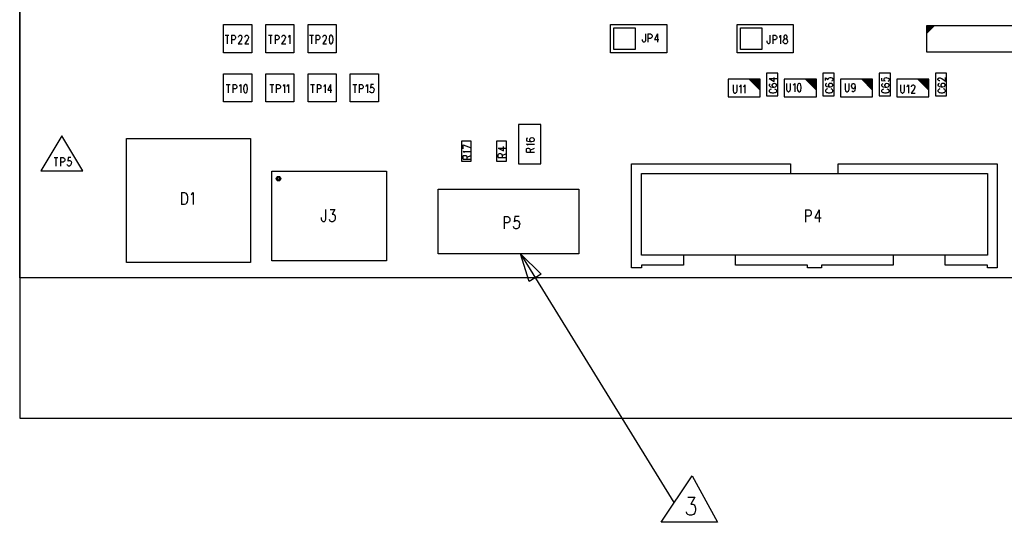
# Model space of a CAD drawing. Extents: x 11.9 to 28.1, y 10.8 to 21.2.
# Tile 2 of 13: x 16.3 to 19.8, y 15.1 to 16.9. Entities that reach past the tile are written whole.
import ezdxf

# ---------------------------------------------------------------- set-up
doc = ezdxf.new("R2010")
doc.units = 0
doc.header["$MEASUREMENT"] = 0
doc.layers.add('LAYNR1', color=2, linetype='Continuous')

msp = doc.modelspace()

# ---------------------------------------------------------------- linework, layer by layer
at = {"layer": 'LAYNR1'}
for points in [[(16.26, 15.493), (21.585, 15.493), (21.585, 20.043), (16.26, 20.043), (16.26, 15.493)], [(21.585, 15.993), (16.26, 15.993), (16.26, 19.543), (21.585, 19.543), (21.585, 15.993)], [(16.985, 16.893), (17.085, 16.893), (17.085, 16.793), (16.985, 16.793), (16.985, 16.893)], [(17.135, 16.893), (17.235, 16.893), (17.235, 16.793), (17.135, 16.793), (17.135, 16.893)], [(17.285, 16.893), (17.385, 16.893), (17.385, 16.793), (17.285, 16.793), (17.285, 16.893)], [(18.36, 16.893), (18.56, 16.893), (18.56, 16.793), (18.36, 16.793), (18.36, 16.893)], [(18.372, 16.881), (18.448, 16.881), (18.448, 16.805), (18.372, 16.805), (18.372, 16.881)], [(18.81, 16.893), (19.01, 16.893), (19.01, 16.793), (18.81, 16.793), (18.81, 16.893)], [(18.822, 16.881), (18.898, 16.881), (18.898, 16.805), (18.822, 16.805), (18.822, 16.881)], [(19.485, 16.89), (20.285, 16.89), (20.285, 16.795), (19.485, 16.795), (19.485, 16.89)], [(17.366, 16.855), (17.363, 16.853), (17.361, 16.849), (17.36, 16.842), (17.36, 16.838), (17.361, 16.831), (17.363, 16.827), (17.366, 16.825), (17.368, 16.825), (17.371, 16.827), (17.373, 16.831), (17.374, 16.838), (17.374, 16.842), (17.373, 16.849), (17.371, 16.853), (17.368, 16.855), (17.366, 16.855)], [(18.98, 16.855), (18.977, 16.853), (18.976, 16.85), (18.976, 16.848), (18.977, 16.845), (18.979, 16.843), (18.983, 16.842), (18.986, 16.841), (18.988, 16.838), (18.989, 16.835), (18.989, 16.831), (18.988, 16.828), (18.987, 16.827), (18.984, 16.825), (18.98, 16.825), (18.977, 16.827), (18.976, 16.828), (18.974, 16.831), (18.974, 16.835), (18.976, 16.838), (18.978, 16.841), (18.981, 16.842), (18.985, 16.843), (18.987, 16.845), (18.988, 16.848), (18.988, 16.85), (18.987, 16.853), (18.984, 16.855), (18.98, 16.855)], [(16.985, 16.718), (17.085, 16.718), (17.085, 16.618), (16.985, 16.618), (16.985, 16.718)], [(17.135, 16.718), (17.235, 16.718), (17.235, 16.618), (17.135, 16.618), (17.135, 16.718)], [(17.285, 16.718), (17.385, 16.718), (17.385, 16.618), (17.285, 16.618), (17.285, 16.718)], [(17.435, 16.718), (17.535, 16.718), (17.535, 16.618), (17.435, 16.618), (17.435, 16.718)], [(18.778, 16.699), (18.778, 16.636), (18.892, 16.636), (18.892, 16.699), (18.778, 16.699)], [(18.955, 16.64), (18.955, 16.72), (18.915, 16.72), (18.915, 16.64), (18.955, 16.64)], [(18.978, 16.699), (18.978, 16.636), (19.092, 16.636), (19.092, 16.699), (18.978, 16.699)], [(19.155, 16.64), (19.155, 16.72), (19.115, 16.72), (19.115, 16.64), (19.155, 16.64)], [(19.178, 16.699), (19.178, 16.636), (19.292, 16.636), (19.292, 16.699), (19.178, 16.699)], [(19.355, 16.64), (19.355, 16.72), (19.315, 16.72), (19.315, 16.64), (19.355, 16.64)], [(19.378, 16.699), (19.378, 16.636), (19.492, 16.636), (19.492, 16.699), (19.378, 16.699)], [(19.555, 16.64), (19.555, 16.72), (19.515, 16.72), (19.515, 16.64), (19.555, 16.64)], [(17.062, 16.68), (17.059, 16.678), (17.057, 16.674), (17.056, 16.667), (17.056, 16.663), (17.057, 16.656), (17.059, 16.652), (17.062, 16.65), (17.064, 16.65), (17.067, 16.652), (17.069, 16.656), (17.07, 16.663), (17.07, 16.667), (17.069, 16.674), (17.067, 16.678), (17.064, 16.68), (17.062, 16.68)], [(19.03, 16.684), (19.027, 16.682), (19.025, 16.678), (19.024, 16.671), (19.024, 16.667), (19.025, 16.66), (19.027, 16.656), (19.03, 16.654), (19.032, 16.654), (19.035, 16.656), (19.037, 16.66), (19.038, 16.667), (19.038, 16.671), (19.037, 16.678), (19.035, 16.682), (19.032, 16.684), (19.03, 16.684)], [(18.033, 16.538), (18.033, 16.398), (18.113, 16.398), (18.113, 16.538), (18.033, 16.538)], [(16.41, 16.498), (16.335, 16.373), (16.485, 16.373), (16.41, 16.498)], [(17.081, 16.488), (17.081, 16.047), (16.64, 16.047), (16.64, 16.488), (17.081, 16.488)], [(17.83, 16.478), (17.83, 16.407), (17.865, 16.407), (17.865, 16.478), (17.83, 16.478)], [(17.99, 16.407), (17.99, 16.478), (17.955, 16.478), (17.955, 16.407), (17.99, 16.407)], [(19.735, 16.398), (19.735, 16.028), (19.7, 16.028), (19.7, 16.038), (19.55, 16.038), (19.55, 16.073), (19.365, 16.073), (19.365, 16.038), (19.11, 16.038), (19.11, 16.028), (19.06, 16.028), (19.06, 16.038), (18.805, 16.038), (18.805, 16.073), (18.62, 16.073), (18.62, 16.038), (18.47, 16.038), (18.47, 16.028), (18.435, 16.028), (18.435, 16.398), (19, 16.398), (19, 16.363), (19.17, 16.363), (19.17, 16.398), (19.735, 16.398)], [(17.156, 16.372), (17.564, 16.372), (17.564, 16.053), (17.156, 16.053), (17.156, 16.372)], [(19.7, 16.363), (19.7, 16.073), (18.47, 16.073), (18.47, 16.363), (19.7, 16.363)], [(17.748, 16.308), (18.248, 16.308), (18.248, 16.078), (17.748, 16.078), (17.748, 16.308)], [(18.04, 16.078), (18.114, 16.006), (18.071, 15.979), (18.04, 16.078)], [(18.65, 15.288), (18.74, 15.123), (18.54, 15.123), (18.65, 15.288)]]:
    msp.add_lwpolyline(points, close=True, dxfattribs=at)
for points in [[(19.485, 16.888), (19.488, 16.89)], [(19.485, 16.883), (19.492, 16.89)], [(19.485, 16.878), (19.497, 16.89)], [(19.485, 16.873), (19.502, 16.89)], [(19.485, 16.863), (19.512, 16.89)], [(19.485, 16.868), (19.507, 16.889)], [(16.99, 16.855), (17.004, 16.855)], [(16.997, 16.855), (16.997, 16.825)], [(17.013, 16.855), (17.013, 16.825)], [(17.013, 16.855), (17.022, 16.855), (17.025, 16.853), (17.026, 16.852), (17.027, 16.849), (17.027, 16.845), (17.026, 16.842), (17.025, 16.841), (17.022, 16.839), (17.013, 16.839)], [(17.038, 16.848), (17.038, 16.849), (17.039, 16.852), (17.04, 16.853), (17.042, 16.855), (17.046, 16.855), (17.048, 16.853), (17.049, 16.852), (17.05, 16.849), (17.05, 16.846), (17.049, 16.843), (17.047, 16.839), (17.037, 16.825), (17.051, 16.825)], [(17.061, 16.848), (17.061, 16.849), (17.062, 16.852), (17.063, 16.853), (17.065, 16.855), (17.069, 16.855), (17.071, 16.853), (17.072, 16.852), (17.073, 16.849), (17.073, 16.846), (17.072, 16.843), (17.07, 16.839), (17.06, 16.825), (17.074, 16.825)], [(17.144, 16.855), (17.158, 16.855)], [(17.151, 16.855), (17.151, 16.825)], [(17.168, 16.855), (17.168, 16.825)], [(17.168, 16.855), (17.177, 16.855), (17.18, 16.853), (17.181, 16.852), (17.182, 16.849), (17.182, 16.845), (17.181, 16.842), (17.18, 16.841), (17.177, 16.839), (17.168, 16.839)], [(17.192, 16.848), (17.192, 16.849), (17.193, 16.852), (17.194, 16.853), (17.196, 16.855), (17.2, 16.855), (17.202, 16.853), (17.203, 16.852), (17.205, 16.849), (17.205, 16.846), (17.203, 16.843), (17.201, 16.839), (17.191, 16.825), (17.206, 16.825)], [(17.215, 16.849), (17.217, 16.85), (17.22, 16.855), (17.22, 16.825)], [(17.29, 16.855), (17.304, 16.855)], [(17.297, 16.855), (17.297, 16.825)], [(17.313, 16.855), (17.313, 16.825)], [(17.313, 16.855), (17.322, 16.855), (17.325, 16.853), (17.326, 16.852), (17.327, 16.849), (17.327, 16.845), (17.326, 16.842), (17.325, 16.841), (17.322, 16.839), (17.313, 16.839)], [(17.338, 16.848), (17.338, 16.849), (17.339, 16.852), (17.34, 16.853), (17.342, 16.855), (17.346, 16.855), (17.348, 16.853), (17.349, 16.852), (17.35, 16.849), (17.35, 16.846), (17.349, 16.843), (17.347, 16.839), (17.337, 16.825), (17.351, 16.825)], [(18.484, 16.86), (18.484, 16.837), (18.483, 16.833), (18.482, 16.832), (18.48, 16.83), (18.478, 16.83), (18.476, 16.832), (18.475, 16.833), (18.474, 16.837), (18.474, 16.84)], [(18.493, 16.86), (18.493, 16.83)], [(18.493, 16.86), (18.502, 16.86), (18.506, 16.858), (18.507, 16.857), (18.508, 16.854), (18.508, 16.85), (18.507, 16.847), (18.506, 16.846), (18.502, 16.844), (18.493, 16.844)], [(18.527, 16.86), (18.517, 16.84), (18.532, 16.84)], [(18.527, 16.86), (18.527, 16.83)], [(18.927, 16.855), (18.927, 16.832), (18.926, 16.828), (18.925, 16.827), (18.923, 16.825), (18.921, 16.825), (18.919, 16.827), (18.918, 16.828), (18.917, 16.832), (18.917, 16.835)], [(18.937, 16.855), (18.937, 16.825)], [(18.937, 16.855), (18.946, 16.855), (18.949, 16.853), (18.95, 16.852), (18.951, 16.849), (18.951, 16.845), (18.95, 16.842), (18.949, 16.841), (18.946, 16.839), (18.937, 16.839)], [(18.96, 16.849), (18.962, 16.85), (18.965, 16.855), (18.965, 16.825)], [(18.892, 16.66), (18.853, 16.699)], [(18.892, 16.664), (18.857, 16.699)], [(18.892, 16.668), (18.861, 16.699)], [(18.892, 16.672), (18.865, 16.699)], [(18.892, 16.676), (18.869, 16.699)], [(18.892, 16.68), (18.872, 16.699)], [(18.892, 16.683), (18.876, 16.699)], [(18.892, 16.687), (18.88, 16.699)], [(18.892, 16.691), (18.884, 16.699)], [(18.892, 16.695), (18.888, 16.699)], [(18.924, 16.701), (18.942, 16.691), (18.942, 16.705)], [(18.924, 16.701), (18.951, 16.701)], [(19.092, 16.66), (19.053, 16.699)], [(19.092, 16.664), (19.057, 16.699)], [(19.092, 16.668), (19.061, 16.699)], [(19.092, 16.672), (19.065, 16.699)], [(19.092, 16.676), (19.069, 16.699)], [(19.092, 16.68), (19.072, 16.699)], [(19.092, 16.683), (19.076, 16.699)], [(19.092, 16.687), (19.08, 16.699)], [(19.092, 16.691), (19.084, 16.699)], [(19.092, 16.695), (19.088, 16.699)], [(19.124, 16.694), (19.124, 16.704), (19.134, 16.698), (19.134, 16.701), (19.136, 16.703), (19.137, 16.704), (19.141, 16.705), (19.143, 16.705), (19.147, 16.704), (19.149, 16.702), (19.151, 16.699), (19.151, 16.696), (19.149, 16.694), (19.148, 16.693), (19.146, 16.692)], [(19.292, 16.66), (19.253, 16.699)], [(19.292, 16.664), (19.257, 16.699)], [(19.292, 16.668), (19.261, 16.699)], [(19.292, 16.672), (19.265, 16.699)], [(19.292, 16.676), (19.269, 16.699)], [(19.292, 16.68), (19.272, 16.699)], [(19.292, 16.683), (19.276, 16.699)], [(19.292, 16.687), (19.28, 16.699)], [(19.292, 16.691), (19.284, 16.699)], [(19.292, 16.695), (19.288, 16.699)], [(19.324, 16.703), (19.324, 16.694), (19.336, 16.693), (19.334, 16.694), (19.333, 16.697), (19.333, 16.7), (19.334, 16.702), (19.337, 16.704), (19.341, 16.705), (19.343, 16.704), (19.347, 16.703), (19.349, 16.701), (19.351, 16.699), (19.351, 16.696), (19.349, 16.693), (19.348, 16.692), (19.346, 16.691)], [(19.492, 16.66), (19.453, 16.699)], [(19.492, 16.664), (19.457, 16.699)], [(19.492, 16.668), (19.461, 16.699)], [(19.492, 16.672), (19.465, 16.699)], [(19.492, 16.676), (19.469, 16.699)], [(19.492, 16.68), (19.472, 16.699)], [(19.492, 16.683), (19.476, 16.699)], [(19.492, 16.687), (19.48, 16.699)], [(19.492, 16.691), (19.484, 16.699)], [(19.492, 16.695), (19.488, 16.699)], [(19.524, 16.7), (19.526, 16.702), (19.527, 16.703), (19.529, 16.704), (19.532, 16.704), (19.534, 16.703), (19.538, 16.701), (19.551, 16.692), (19.551, 16.705)], [(19.531, 16.693), (19.529, 16.693), (19.527, 16.694), (19.526, 16.695), (19.524, 16.696), (19.524, 16.7)], [(16.994, 16.68), (17.008, 16.68)], [(17.001, 16.68), (17.001, 16.65)], [(17.018, 16.68), (17.018, 16.65)], [(17.018, 16.68), (17.027, 16.68), (17.03, 16.678), (17.031, 16.677), (17.032, 16.674), (17.032, 16.67), (17.031, 16.667), (17.03, 16.666), (17.027, 16.664), (17.018, 16.664)], [(17.041, 16.674), (17.043, 16.675), (17.046, 16.68), (17.046, 16.65)], [(17.149, 16.68), (17.163, 16.68)], [(17.156, 16.68), (17.156, 16.65)], [(17.172, 16.68), (17.172, 16.65)], [(17.172, 16.68), (17.181, 16.68), (17.185, 16.678), (17.186, 16.677), (17.187, 16.674), (17.187, 16.67), (17.186, 16.667), (17.185, 16.666), (17.181, 16.664), (17.172, 16.664)], [(17.196, 16.674), (17.198, 16.675), (17.201, 16.68), (17.201, 16.65)], [(17.21, 16.674), (17.212, 16.675), (17.215, 16.68), (17.215, 16.65)], [(17.294, 16.68), (17.308, 16.68)], [(17.301, 16.68), (17.301, 16.65)], [(17.317, 16.68), (17.317, 16.65)], [(17.317, 16.68), (17.326, 16.68), (17.329, 16.678), (17.33, 16.677), (17.331, 16.674), (17.331, 16.67), (17.33, 16.667), (17.329, 16.666), (17.326, 16.664), (17.317, 16.664)], [(17.341, 16.674), (17.343, 16.675), (17.346, 16.68), (17.346, 16.65)], [(17.365, 16.68), (17.355, 16.66), (17.37, 16.66)], [(17.365, 16.68), (17.365, 16.65)], [(17.444, 16.68), (17.458, 16.68)], [(17.451, 16.68), (17.451, 16.65)], [(17.467, 16.68), (17.467, 16.65)], [(17.467, 16.68), (17.476, 16.68), (17.479, 16.678), (17.48, 16.677), (17.481, 16.674), (17.481, 16.67), (17.48, 16.667), (17.479, 16.666), (17.476, 16.664), (17.467, 16.664)], [(17.491, 16.674), (17.493, 16.675), (17.496, 16.68), (17.496, 16.65)], [(17.518, 16.68), (17.508, 16.68), (17.507, 16.667), (17.508, 16.668), (17.511, 16.67), (17.514, 16.67), (17.517, 16.668), (17.519, 16.666), (17.52, 16.661), (17.519, 16.659), (17.518, 16.654), (17.516, 16.652), (17.513, 16.65), (17.51, 16.65), (17.507, 16.652), (17.506, 16.653), (17.505, 16.656)], [(18.796, 16.679), (18.796, 16.658), (18.797, 16.653), (18.799, 16.651), (18.802, 16.649), (18.804, 16.649), (18.807, 16.651), (18.809, 16.653), (18.81, 16.658), (18.81, 16.679)], [(18.819, 16.673), (18.821, 16.674), (18.824, 16.679), (18.824, 16.649)], [(18.833, 16.673), (18.835, 16.674), (18.838, 16.679), (18.838, 16.649)], [(18.928, 16.682), (18.926, 16.681), (18.924, 16.679), (18.924, 16.677), (18.926, 16.674), (18.929, 16.672), (18.936, 16.671), (18.942, 16.671), (18.947, 16.672), (18.949, 16.674), (18.951, 16.677), (18.951, 16.678), (18.949, 16.681), (18.947, 16.682), (18.943, 16.683), (18.942, 16.683), (18.938, 16.682), (18.936, 16.681), (18.934, 16.678), (18.934, 16.677), (18.936, 16.674), (18.938, 16.672), (18.942, 16.671)], [(18.931, 16.663), (18.928, 16.662), (18.926, 16.661), (18.924, 16.659), (18.924, 16.655), (18.926, 16.653), (18.928, 16.651), (18.931, 16.651), (18.934, 16.65), (18.941, 16.65), (18.944, 16.651), (18.947, 16.651), (18.949, 16.653), (18.951, 16.655), (18.951, 16.659), (18.949, 16.661), (18.947, 16.662), (18.944, 16.663)], [(18.986, 16.684), (18.986, 16.663), (18.987, 16.658), (18.989, 16.656), (18.992, 16.654), (18.994, 16.654), (18.997, 16.656), (18.999, 16.658), (19, 16.663), (19, 16.684)], [(19.009, 16.678), (19.011, 16.679), (19.015, 16.684), (19.015, 16.654)], [(19.128, 16.683), (19.126, 16.682), (19.124, 16.679), (19.124, 16.677), (19.126, 16.675), (19.129, 16.673), (19.136, 16.672), (19.142, 16.672), (19.147, 16.673), (19.149, 16.675), (19.151, 16.677), (19.151, 16.678), (19.149, 16.681), (19.147, 16.683), (19.143, 16.684), (19.142, 16.684), (19.138, 16.683), (19.136, 16.681), (19.134, 16.678), (19.134, 16.677), (19.136, 16.675), (19.138, 16.673), (19.142, 16.672)], [(19.131, 16.664), (19.128, 16.663), (19.126, 16.661), (19.124, 16.659), (19.124, 16.656), (19.126, 16.654), (19.128, 16.652), (19.131, 16.651), (19.134, 16.65)], [(19.141, 16.65), (19.144, 16.651), (19.147, 16.652), (19.149, 16.654), (19.151, 16.656), (19.151, 16.659), (19.149, 16.661), (19.147, 16.663), (19.144, 16.664)], [(19.194, 16.684), (19.194, 16.663), (19.195, 16.658), (19.197, 16.656), (19.2, 16.654), (19.202, 16.654), (19.205, 16.656), (19.207, 16.658), (19.208, 16.663), (19.208, 16.684)], [(19.23, 16.674), (19.229, 16.67), (19.227, 16.667), (19.224, 16.665), (19.223, 16.665), (19.22, 16.667), (19.218, 16.67), (19.217, 16.674), (19.217, 16.675), (19.218, 16.679), (19.22, 16.682), (19.223, 16.684), (19.224, 16.684), (19.227, 16.682), (19.229, 16.679), (19.23, 16.674), (19.23, 16.667), (19.229, 16.66), (19.227, 16.656), (19.224, 16.654), (19.222, 16.654), (19.219, 16.656), (19.218, 16.658)], [(19.328, 16.682), (19.326, 16.681), (19.324, 16.679), (19.324, 16.677), (19.326, 16.674), (19.329, 16.672), (19.336, 16.671), (19.342, 16.671), (19.347, 16.672), (19.349, 16.674), (19.351, 16.677), (19.351, 16.678), (19.349, 16.681), (19.347, 16.682), (19.343, 16.683), (19.342, 16.683), (19.338, 16.682), (19.336, 16.681), (19.334, 16.678), (19.334, 16.677), (19.336, 16.674), (19.338, 16.672), (19.342, 16.671)], [(19.331, 16.663), (19.328, 16.662), (19.326, 16.661), (19.324, 16.659), (19.324, 16.655), (19.326, 16.653), (19.328, 16.651), (19.331, 16.651), (19.334, 16.65), (19.341, 16.65), (19.344, 16.651), (19.347, 16.651), (19.349, 16.653), (19.351, 16.655), (19.351, 16.659), (19.349, 16.661), (19.347, 16.662), (19.344, 16.663)], [(19.391, 16.679), (19.391, 16.658), (19.392, 16.653), (19.394, 16.651), (19.397, 16.649), (19.399, 16.649), (19.402, 16.651), (19.404, 16.653), (19.405, 16.658), (19.405, 16.679)], [(19.414, 16.673), (19.416, 16.674), (19.42, 16.679), (19.42, 16.649)], [(19.43, 16.672), (19.43, 16.673), (19.431, 16.676), (19.432, 16.677), (19.434, 16.679), (19.438, 16.679), (19.44, 16.677), (19.441, 16.676), (19.442, 16.673), (19.442, 16.67), (19.441, 16.667), (19.439, 16.663), (19.429, 16.649), (19.443, 16.649)], [(19.528, 16.683), (19.526, 16.682), (19.524, 16.679), (19.524, 16.677), (19.526, 16.675), (19.529, 16.673), (19.536, 16.672), (19.542, 16.672), (19.547, 16.673), (19.549, 16.675), (19.551, 16.677), (19.551, 16.678), (19.549, 16.681), (19.547, 16.683), (19.543, 16.684), (19.542, 16.684), (19.538, 16.683), (19.536, 16.681), (19.534, 16.678), (19.534, 16.677), (19.536, 16.675), (19.538, 16.673), (19.542, 16.672)], [(19.531, 16.664), (19.528, 16.663), (19.526, 16.661), (19.524, 16.659), (19.524, 16.656), (19.526, 16.654), (19.528, 16.652), (19.531, 16.651), (19.534, 16.65)], [(19.541, 16.65), (19.544, 16.651), (19.547, 16.652), (19.549, 16.654), (19.551, 16.656), (19.551, 16.659), (19.549, 16.661), (19.547, 16.663), (19.544, 16.664)], [(19.134, 16.65), (19.141, 16.65)], [(19.534, 16.65), (19.541, 16.65)], [(18.061, 16.485), (18.061, 16.483), (18.062, 16.48), (18.066, 16.478), (18.073, 16.477), (18.08, 16.477), (18.086, 16.478), (18.089, 16.48), (18.09, 16.483), (18.09, 16.484), (18.089, 16.487), (18.086, 16.489), (18.082, 16.49), (18.08, 16.49), (18.076, 16.489), (18.073, 16.487), (18.072, 16.484), (18.072, 16.483), (18.073, 16.48), (18.076, 16.478), (18.08, 16.477)], [(18.065, 16.489), (18.062, 16.488), (18.061, 16.485)], [(17.836, 16.466), (17.865, 16.455)], [(17.836, 16.451), (17.836, 16.466)], [(17.961, 16.454), (17.98, 16.444), (17.98, 16.459)], [(17.961, 16.454), (17.99, 16.454)], [(18.066, 16.463), (18.065, 16.465), (18.061, 16.468), (18.09, 16.468)], [(18.061, 16.439), (18.061, 16.448), (18.062, 16.451)], [(18.062, 16.451), (18.063, 16.452), (18.066, 16.453), (18.069, 16.453), (18.072, 16.452), (18.073, 16.451)], [(18.073, 16.451), (18.075, 16.448), (18.075, 16.439)], [(18.075, 16.446), (18.09, 16.453)], [(16.382, 16.42), (16.396, 16.42)], [(16.389, 16.42), (16.389, 16.39)], [(16.405, 16.42), (16.405, 16.39)], [(16.405, 16.42), (16.415, 16.42), (16.418, 16.418), (16.419, 16.417), (16.42, 16.414), (16.42, 16.41), (16.419, 16.407), (16.418, 16.406), (16.415, 16.404), (16.405, 16.404)], [(16.442, 16.42), (16.432, 16.42), (16.431, 16.407), (16.432, 16.408), (16.435, 16.41), (16.438, 16.41), (16.441, 16.408), (16.443, 16.406), (16.444, 16.401), (16.443, 16.399), (16.442, 16.394), (16.44, 16.392), (16.437, 16.39), (16.434, 16.39), (16.431, 16.392), (16.43, 16.393), (16.429, 16.396)], [(17.841, 16.437), (17.84, 16.439), (17.836, 16.442), (17.865, 16.442)], [(17.836, 16.414), (17.836, 16.423), (17.837, 16.426), (17.838, 16.427), (17.841, 16.428), (17.844, 16.428), (17.847, 16.427), (17.848, 16.426), (17.85, 16.423), (17.85, 16.414)], [(17.85, 16.421), (17.865, 16.428)], [(17.961, 16.42), (17.961, 16.429), (17.962, 16.432), (17.963, 16.434), (17.966, 16.435), (17.969, 16.435), (17.972, 16.434), (17.973, 16.432), (17.975, 16.429), (17.975, 16.42)], [(17.961, 16.42), (17.99, 16.42)], [(17.975, 16.427), (17.99, 16.435)], [(18.061, 16.439), (18.09, 16.439)], [(17.836, 16.414), (17.865, 16.414)], [(16.835, 16.296), (16.835, 16.253)], [(16.835, 16.296), (16.846, 16.296), (16.85, 16.294), (16.853, 16.29), (16.855, 16.286), (16.856, 16.28), (16.856, 16.27), (16.855, 16.263), (16.853, 16.259), (16.85, 16.255), (16.846, 16.253), (16.835, 16.253)], [(16.869, 16.288), (16.872, 16.29), (16.877, 16.296), (16.877, 16.253)], [(17.347, 16.235), (17.347, 16.202), (17.346, 16.196), (17.345, 16.194), (17.342, 16.192), (17.339, 16.192), (17.336, 16.194), (17.334, 16.196), (17.333, 16.202), (17.333, 16.207)], [(17.364, 16.235), (17.38, 16.235), (17.371, 16.219), (17.376, 16.219), (17.379, 16.217), (17.38, 16.215), (17.381, 16.209), (17.381, 16.204), (17.38, 16.198), (17.377, 16.194), (17.373, 16.192), (17.368, 16.192), (17.364, 16.194), (17.362, 16.196), (17.361, 16.2)], [(17.982, 16.21), (17.982, 16.167)], [(17.982, 16.21), (17.995, 16.21), (17.999, 16.208), (18.001, 16.206), (18.002, 16.202), (18.002, 16.196), (18.001, 16.192), (17.999, 16.19), (17.995, 16.188), (17.982, 16.188)], [(18.035, 16.21), (18.02, 16.21), (18.018, 16.192), (18.02, 16.194), (18.024, 16.196), (18.029, 16.196), (18.033, 16.194), (18.036, 16.19), (18.038, 16.184), (18.036, 16.179), (18.035, 16.173), (18.032, 16.169), (18.027, 16.167), (18.023, 16.167), (18.018, 16.169), (18.017, 16.171), (18.015, 16.175)], [(19.053, 16.234), (19.053, 16.191)], [(19.053, 16.234), (19.066, 16.234), (19.071, 16.232), (19.072, 16.23), (19.074, 16.226), (19.074, 16.22), (19.072, 16.216), (19.071, 16.214), (19.066, 16.212), (19.053, 16.212)], [(19.102, 16.234), (19.087, 16.206), (19.109, 16.206)], [(19.102, 16.234), (19.102, 16.191)], [(18.04, 16.078), (18.585, 15.193)], [(17.189, 16.054), (17.239, 16.054)], [(18.635, 15.213), (18.66, 15.213), (18.646, 15.188), (18.653, 15.188), (18.657, 15.185), (18.66, 15.182), (18.662, 15.173), (18.662, 15.166), (18.66, 15.157), (18.655, 15.151), (18.648, 15.148), (18.641, 15.148), (18.635, 15.151), (18.632, 15.154), (18.63, 15.16)]]:
    msp.add_lwpolyline(points, dxfattribs=at)
for radius in [0.00787, 0.00394]:
    msp.add_circle((17.18, 16.345), radius, dxfattribs=at)

doc.saveas('drawing.dxf')
